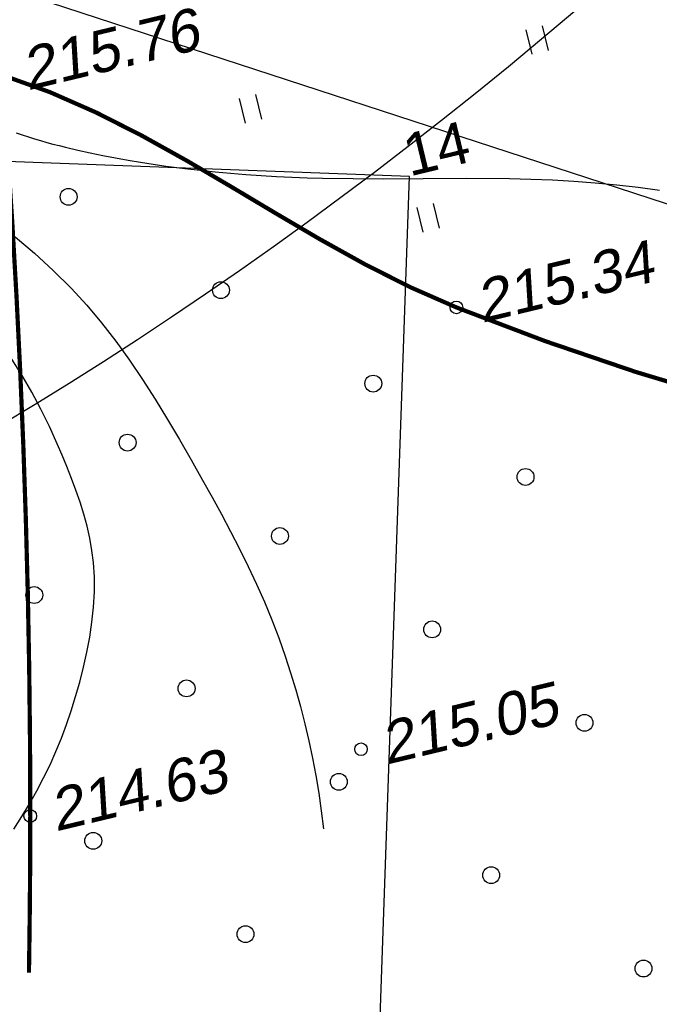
# Model space of a CAD drawing. Header units: millimetres. Extents: x -10 to 1169, y 1 to 1686.
# Tile 14 of 224: x 367 to 383, y 84 to 107. Entities that reach past the tile are written whole.
import ezdxf

# ---------------------------------------------------------------- set-up
doc = ezdxf.new("R2010")
doc.units = ezdxf.units.MM
doc.linetypes.add('AHIDDEN1', pattern=[2, 0.5, -1.5])
for name, color, linetype in [('CONTURS', 7, 'Continuous'), ('IZOLINES', 32, 'Continuous'), ('PDIGIT', 170, 'Continuous'), ('PICKETS', 7, 'Continuous'), ('УЧАСТКИ', 7, 'Continuous')]:
    doc.layers.add(name, color=color, linetype=linetype)
doc.layers.add('СВЯЗЬ', color=170, linetype='Связь', lineweight=30)
doc.styles.get("Standard").update_dxf_attribs({"font": 'arial.ttf'})
doc.linetypes.add('Связь', pattern='A,12.5,[130,ltypeshp.shx,S=1,R=-30,X=0,Y=0.9],1,[130,ltypeshp.shx,S=1,R=-30,X=0,Y=0.9],1,[130,ltypeshp.shx,S=1,R=-30,X=0,Y=0.9],4.5', length=19)

# ---------------------------------------------------------------- blocks, each defined once
blk = doc.blocks.new('401')
at = {"layer": 'CONTURS'}
for p, q in [((0, 0), (0, 1.2)), ((0.8, 0), (0.8, 1.2))]:
    blk.add_line(p, q, dxfattribs=at)
blk = doc.blocks.new('373')
at = {"layer": 'CONTURS'}
blk.add_circle((0, 0), 0.4, dxfattribs=at)

msp = doc.modelspace()

# ---------------------------------------------------------------- linework, layer by layer
at = {"layer": 'CONTURS', "linetype": 'AHIDDEN1', "const_width": 0.1, "flags": 128}
for points in [[(357.5652544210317, 105.0425433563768), (357.7315102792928, 105.2659245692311), (357.9023280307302, 105.4766685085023), (358.0777076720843, 105.6747751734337), (358.2576492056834, 105.8602445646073), (358.4421526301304, 106.0330766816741), (358.6312179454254, 106.1932715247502), (358.8248451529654, 106.3408290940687), (359.0230342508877, 106.4757493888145), (359.225785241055, 106.5980324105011), (359.4330981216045, 106.7076781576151), (359.8194891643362, 106.8583943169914), (360.2314953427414, 106.9494548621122), (360.6642967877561, 106.9893675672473), (361.1130736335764, 106.9866402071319), (361.5730060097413, 106.9497805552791), (362.0392740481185, 106.8872963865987), (362.5070578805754, 106.807695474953), (362.9715376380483, 106.7194855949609), (363.427893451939, 106.6311745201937), (363.8713054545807, 106.5512700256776), (364.1827188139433, 106.4946902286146), (364.4933575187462, 106.4299715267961), (364.8031804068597, 106.3580860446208), (365.1121463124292, 106.280005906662), (365.4202140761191, 106.1967032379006), (365.7273425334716, 106.1091501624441), (366.0334905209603, 106.0183188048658), (366.3386168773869, 105.9251812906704), (366.642680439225, 105.8307097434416), (366.9456400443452, 105.7358762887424), (368.0804583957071, 105.3293584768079), (369.1851949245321, 104.843167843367), (370.2664720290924, 104.2950884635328), (371.3309121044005, 103.7029044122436), (372.3851375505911, 103.0843997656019), (373.4357707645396, 102.4573585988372), (374.4894341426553, 101.8395649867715), (375.5527500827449, 101.2488030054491), (376.632340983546, 100.702856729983), (377.7348292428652, 100.2195102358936), (379.849195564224, 99.41707387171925), (381.9899466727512, 98.6894268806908), (384.1570825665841, 98.03656926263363), (386.350603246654, 97.45850101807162), (388.5705087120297, 96.9552221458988), (390.8167989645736, 96.52673264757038), (393.0894740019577, 96.17303252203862), (395.3885338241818, 95.8941217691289), (397.7139784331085, 95.69000038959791), (400.065807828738, 95.5606683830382)], [(366.9456400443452, 105.7358762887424), (367.0732461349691, 103.9778590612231), (367.1873452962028, 102.2196428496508), (367.2879375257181, 100.4612276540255), (367.3750228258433, 98.70261347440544), (367.4486011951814, 96.94380031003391), (367.508672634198, 95.18478816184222), (367.5552371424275, 93.42557702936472), (367.5882947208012, 91.6661669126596), (367.6078453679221, 89.90655781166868), (367.6138890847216, 88.14674972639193), (367.6134374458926, 87.77480653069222), (367.6123825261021, 87.40285444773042), (367.6107243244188, 87.0308934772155), (367.6084628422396, 86.65892361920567), (367.6055980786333, 86.28694487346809), (367.6021300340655, 85.91495724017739), (367.5980587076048, 85.5429607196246), (367.5933841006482, 85.17095531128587), (367.5881062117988, 84.79894101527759), (367.5822250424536, 84.42691783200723)]]:
    msp.add_lwpolyline(points, dxfattribs=at)
at = {"layer": 'CONTURS', "lineweight": 30}
for major_axis, ratio, start_param, end_param in [((-35.02109999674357, -104.2761840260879), 0.7090909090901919, 5.848673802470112, 8.453440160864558), ((-51.52544648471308, -151.4764944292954), 0.7999999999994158, 6.472436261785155, 7.940144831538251)]:
    msp.add_ellipse((346.7710141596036, 193.6152423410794), major_axis=major_axis, ratio=ratio, start_param=start_param, end_param=end_param, dxfattribs=at)
at = {"layer": 'IZOLINES'}
for points in [[(367.2801623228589, 104.3607892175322), (367.4243141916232, 104.3125775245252), (367.5690701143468, 104.266240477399), (367.7143740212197, 104.2216787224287), (367.8601748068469, 104.1787956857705), (368.0064265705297, 104.137500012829), (368.1530884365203, 104.097706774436), (368.300124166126, 104.0593378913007), (368.4475016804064, 104.0223220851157), (368.743155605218, 103.9520999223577), (369.0398630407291, 103.8865912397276), (369.3374741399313, 103.8254280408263), (369.6358685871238, 103.7683104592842), (369.9349483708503, 103.7149940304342), (370.2346324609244, 103.6652796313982), (370.5348528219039, 103.6190052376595), (370.8355513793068, 103.5760390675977), (371.2933087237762, 103.5168435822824), (371.283231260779, 103.5181247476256), (371.6449645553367, 103.4762676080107), (372.0071576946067, 103.4387726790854), (372.3697443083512, 103.4054853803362), (372.7326685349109, 103.3763128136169), (373.0958776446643, 103.3511589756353), (373.4593215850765, 103.3299153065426), (373.8229530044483, 103.3124512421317), (374.1867277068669, 103.2986047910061), (374.5506054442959, 103.2881732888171), (375.2785025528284, 103.2764888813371), (376.0064579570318, 103.2746626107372), (376.9480968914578, 103.2806756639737), (376.947148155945, 103.2809547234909), (377.9695115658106, 103.2867388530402), (378.9917327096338, 103.2789619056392), (379.5026624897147, 103.266123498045), (380.0132991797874, 103.2456949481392), (380.5234642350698, 103.2167012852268), (381.0329439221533, 103.1783440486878), (381.5414976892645, 103.129998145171), (382.0488686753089, 103.0712098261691), (382.5547956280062, 103.0016940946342)], [(367.2535912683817, 101.8974208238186), (367.7134354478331, 101.5065648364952), (368.1569803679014, 101.0995750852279), (368.5842260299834, 100.6764515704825), (368.9543661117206, 100.2761406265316), (369.3077460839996, 99.85677678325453), (369.6458358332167, 99.42087055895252), (369.9701052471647, 98.9709324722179), (370.2820242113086, 98.50947304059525), (370.5830626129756, 98.03900278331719), (370.8746903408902, 97.56203221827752), (371.1583772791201, 97.08107186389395), (371.4355933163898, 96.59863223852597), (371.7078083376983, 96.11722385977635), (371.9322717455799, 95.71492493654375), (372.153800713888, 95.30931636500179), (372.3711361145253, 94.90037572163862), (372.5830188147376, 94.4880805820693), (372.7881896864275, 94.07240852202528), (372.9853895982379, 93.65333711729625), (373.1733594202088, 93.23084394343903), (373.3508400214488, 92.8049065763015), (373.516572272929, 92.37550259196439), (373.6692970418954, 91.94260956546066), (373.7977425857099, 91.54586587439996), (373.9178581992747, 91.14627918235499), (374.02964388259, 90.74384949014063), (374.1330996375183, 90.33857679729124), (374.228225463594, 89.93046110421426), (374.3150213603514, 89.51950241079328), (374.3934873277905, 89.10570071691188), (374.46362336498, 88.68905602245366), (374.5254294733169, 88.26956832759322), (374.5789056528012, 87.84723763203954)], [(367.2201166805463, 87.83805227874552), (367.4135970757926, 88.1364731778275), (367.5966581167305, 88.43821737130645), (367.7692998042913, 88.74328485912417), (367.9315221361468, 89.05167564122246), (368.0833251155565, 89.36338971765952), (368.2247087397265, 89.67842708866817), (368.3556730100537, 89.99678775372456), (368.4762179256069, 90.31847171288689), (368.5863434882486, 90.64347896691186), (368.6912333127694, 90.98227482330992), (368.7895342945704, 91.32789952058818), (368.879376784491, 91.67892340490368), (368.9588911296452, 92.03391682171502), (369.0262076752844, 92.39145011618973), (369.0794567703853, 92.75009363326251), (369.1167687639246, 93.10841771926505), (369.1362740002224, 93.46499271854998), (369.1361028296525, 93.8183889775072), (369.1143855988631, 94.1671768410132), (369.0785862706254, 94.45364894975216), (369.0270682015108, 94.74064561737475), (368.9615361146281, 95.02756939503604), (368.8836947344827, 95.31382283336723), (368.7952487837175, 95.5988084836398), (368.6979029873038, 95.88192889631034), (368.5933620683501, 96.16258662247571), (368.4833307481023, 96.44018421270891), (368.3695137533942, 96.71412421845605), (368.2536158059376, 96.98380918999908), (368.0677442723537, 97.39339540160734), (367.8671488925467, 97.80089666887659), (367.6520346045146, 98.20432352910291), (367.4226063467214, 98.60168651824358), (367.1790690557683, 98.9909961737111)]]:
    msp.add_lwpolyline(points, dxfattribs=at)
at = {"layer": 'PICKETS', "color": 7, "lineweight": -2}
for centre in [(377.7348292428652, 100.2195102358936), (375.4684970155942, 89.73353239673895), (367.6138890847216, 88.14674972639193)]:
    msp.add_circle(centre, 0.15, dxfattribs=at)
at = {"layer": 'СВЯЗЬ', "linetype": 'Связь', "lineweight": 30}
msp.add_lwpolyline([(1003.575975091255, 202.8444529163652), (1000.598351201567, 168.5949167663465), (871.5605756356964, 145.3678767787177), (758.8795519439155, 121.8894050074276), (650.6911854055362, 102.748145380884), (634.9922717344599, 95.47122575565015), (608.4704420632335, 71.07045669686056), (595.4815928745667, 81.85250959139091), (592.2708649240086, 95.54863087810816), (488.2796019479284, 98.86567953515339), (399.4193308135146, 99.46972970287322), (387.0547383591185, 101.2601338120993), (366.5729350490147, 107.9505919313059), (359.871517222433, 108.2332872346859), (347.4339686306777, 102.6620690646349), (313.4284082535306, 119.6704362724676), (255.9118117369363, 144.3308634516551), (205.8283740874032, 165.3270752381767), (141.7323835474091, 199.9361442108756), (116.1018100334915, 212.968053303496)], dxfattribs=at)
at = {"layer": 'УЧАСТКИ', "color": 6, "linetype": 'Continuous', "lineweight": -2}
for p, q in [((376.6187185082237, 103.3257713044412), (351.8779676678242, 104.254882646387)), ((375.6107509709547, 74.28783746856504), (376.6187185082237, 103.3257713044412))]:
    msp.add_line(p, q, dxfattribs=at)

# ---------------------------------------------------------------- block references
at = {"layer": 'CONTURS', "lineweight": -2, "xscale": 0.4999999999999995, "yscale": 0.4999999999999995, "zscale": 0.4999999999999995, "rotation": 13.50227474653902}
for name, p in [('401', (379.5306872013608, 106.2275389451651)), ('401', (372.7241626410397, 104.5931511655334)), ('373', (368.5243005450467, 102.8448225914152)), ('401', (376.9446188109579, 102.0070827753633)), ('373', (372.1418344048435, 100.6281925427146)), ('373', (375.7593682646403, 98.41156249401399)), ('373', (369.9252043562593, 97.01065868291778)), ('373', (379.3769021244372, 96.19493244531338)), ('373', (373.5427382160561, 94.79402863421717)), ('373', (367.7085743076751, 93.39312482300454)), ('373', (377.160272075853, 92.57739858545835)), ('373', (371.3261081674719, 91.17649477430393)), ('373', (380.7778059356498, 90.36076853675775)), ('373', (374.9436420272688, 88.95986472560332)), ('373', (369.1094781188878, 87.55896091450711)), ('373', (378.5611758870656, 86.74323467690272)), ('373', (372.7270119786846, 85.3423308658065)), ('373', (382.1787097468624, 84.52660462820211))]:
    msp.add_blockref(name, p, dxfattribs=at)

# ---------------------------------------------------------------- texts
at = {"layer": 'PDIGIT', "color": 7, "lineweight": -2, "oblique": 10}
for s, p in [('215.76', (367.5485623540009, 105.3664379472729)), ('215.34', (378.3377515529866, 99.85007189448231)), ('215.05', (376.0714193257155, 89.36409405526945)), ('214.63', (368.2168113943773, 87.77731138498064))]:
    msp.add_text(s, height=1, rotation=13.50227474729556, dxfattribs=at).set_placement(p)
at = {"layer": 'УЧАСТКИ', "color": 6, "lineweight": -2}
msp.add_text('14', height=0.9999999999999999, rotation=13.50227474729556, dxfattribs=at).set_placement((376.6187185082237, 103.3257713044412))

doc.saveas('drawing.dxf')
